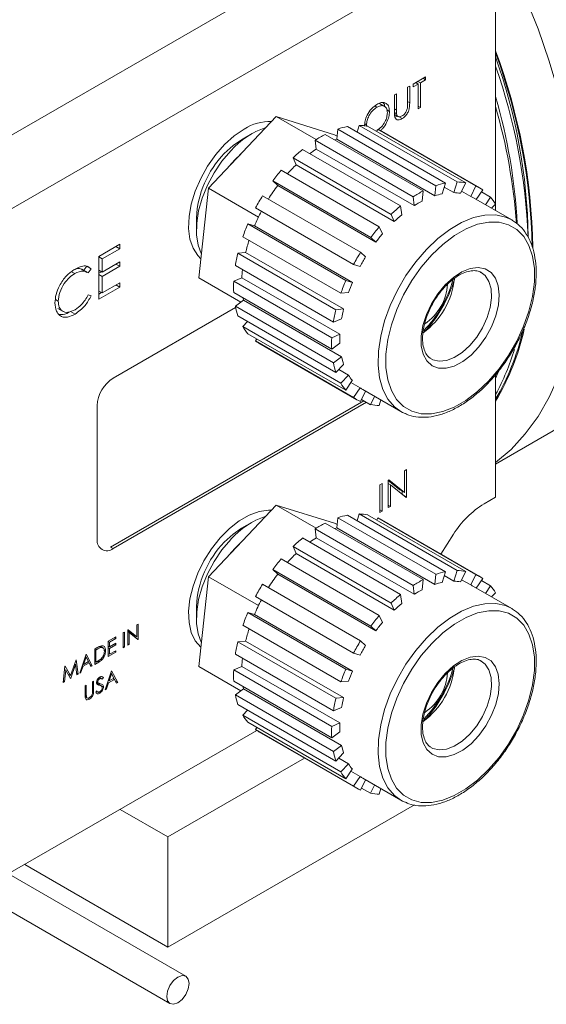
# Model space of a CAD drawing. Header units: inches. Extents: x 0.88 to 7.66, y 1.31 to 10.15.
# Tile 7 of 10: x 5.88 to 6.61, y 4.48 to 5.85. Entities that reach past the tile are written whole.
import ezdxf

# ---------------------------------------------------------------- set-up
doc = ezdxf.new("R2010")
doc.units = ezdxf.units.IN
doc.header["$MEASUREMENT"] = 0

msp = doc.modelspace()

# ---------------------------------------------------------------- linework, layer by layer
at = {"color": 7, "linetype": 'Continuous', "lineweight": 15}
for p, q in [((5.8014, 5.6482), (6.4993, 6.0511)), ((6.5435, 5.9745), (5.8456, 5.5717)), ((6.5435, 5.9745), (6.5435, 5.7283)), ((6.4464, 5.7694), (6.429, 5.7594)), ((6.429, 5.7555), (6.4362, 5.7596)), ((6.429, 5.7594), (6.429, 5.7555)), ((6.4328, 5.7616), (6.4362, 5.7596)), ((6.433, 5.7615), (6.433, 5.7617)), ((6.4358, 5.7633), (6.4392, 5.7613)), ((6.4362, 5.7596), (6.4362, 5.7253)), ((6.4392, 5.7613), (6.4464, 5.7655)), ((6.4392, 5.727), (6.4392, 5.7613)), ((6.443, 5.7675), (6.4464, 5.7655)), ((6.4464, 5.7655), (6.4464, 5.7694)), ((6.406, 5.7461), (6.403, 5.7444)), ((6.403, 5.7444), (6.403, 5.7213)), ((6.406, 5.7232), (6.406, 5.7461)), ((6.4243, 5.7567), (6.4213, 5.755)), ((6.4213, 5.755), (6.4213, 5.732)), ((6.4243, 5.7336), (6.4243, 5.7567)), ((6.3901, 5.7281), (6.3823, 5.7326)), ((6.3759, 5.7291), (6.3787, 5.7275)), ((6.3924, 5.7236), (6.3962, 5.7214)), ((6.403, 5.7249), (6.406, 5.7232)), ((6.4031, 5.72), (6.4061, 5.7182)), ((6.4031, 5.7174), (6.4087, 5.7142)), ((6.4362, 5.7287), (6.4392, 5.727)), ((6.4362, 5.7253), (6.4392, 5.727)), ((6.5435, 5.7283), (6.5435, 5.5838)), ((6.1447, 5.6149), (6.239, 5.7144)), ((6.2944, 5.6824), (6.239, 5.7144)), ((6.239, 5.7144), (6.32, 5.6892)), ((6.3618, 5.7043), (6.3644, 5.7028)), ((6.3644, 5.7028), (6.3648, 5.7008)), ((6.4045, 5.714), (6.4078, 5.7151)), ((6.4078, 5.7151), (6.414, 5.7115)), ((6.2054, 5.6907), (6.1907, 5.6822)), ((6.443, 5.611), (6.3069, 5.6895)), ((6.3234, 5.6873), (6.32, 5.6892)), ((6.3229, 5.6829), (6.3244, 5.697)), ((6.3244, 5.697), (6.4605, 5.6184)), ((6.4738, 5.6219), (6.3377, 5.7005)), ((6.3512, 5.6927), (6.354, 5.7021)), ((6.354, 5.7021), (6.4901, 5.6235)), ((6.5021, 5.6225), (6.3659, 5.701)), ((6.3785, 5.6938), (6.38, 5.6967)), ((6.38, 5.6967), (6.5161, 5.6181)), ((6.521, 5.6156), (6.3849, 5.6942)), ((6.2931, 5.6816), (6.4292, 5.603)), ((6.2946, 5.6693), (6.2931, 5.6816)), ((6.3229, 5.6829), (6.459, 5.6043)), ((6.4117, 5.5903), (6.2756, 5.6688)), ((6.2946, 5.6693), (6.4307, 5.5907)), ((6.2623, 5.6571), (6.3984, 5.5785)), ((6.2667, 5.6473), (6.2623, 5.6571)), ((6.3821, 5.5613), (6.2459, 5.6398)), ((6.2667, 5.6473), (6.4028, 5.5687)), ((6.234, 5.625), (6.3701, 5.5464)), ((6.241, 5.6185), (6.234, 5.625)), ((6.4738, 5.6219), (6.4694, 5.6071)), ((6.4857, 5.6087), (6.4901, 5.6235)), ((6.5021, 5.6225), (6.495, 5.6079)), ((6.1313, 5.4903), (6.1447, 5.6149)), ((6.2142, 5.5748), (6.1447, 5.6149)), ((6.241, 5.6185), (6.3771, 5.5399)), ((6.443, 5.611), (6.4415, 5.5969)), ((6.459, 5.6043), (6.4605, 5.6184)), ((6.4722, 5.6165), (6.4857, 5.6087)), ((6.4964, 5.6108), (6.509, 5.6035)), ((6.509, 5.6035), (6.5161, 5.6181)), ((6.5258, 5.6125), (6.5168, 5.5993)), ((6.5239, 5.6097), (6.5365, 5.6025)), ((6.3561, 5.5259), (6.22, 5.6045)), ((6.4307, 5.5907), (6.4292, 5.603)), ((6.5659, 5.5709), (6.5129, 5.6015)), ((6.5294, 5.592), (6.5365, 5.6025)), ((6.2102, 5.5876), (6.3463, 5.5091)), ((6.4117, 5.5903), (6.4132, 5.5779)), ((6.5434, 5.5927), (6.538, 5.587)), ((6.1281, 5.5738), (6.1281, 5.5568)), ((6.4028, 5.5687), (6.3984, 5.5785)), ((6.5659, 5.5709), (6.5671, 5.5702)), ((6.3356, 5.4867), (6.1995, 5.5652)), ((6.1995, 5.5652), (6.2086, 5.5624)), ((6.2086, 5.5624), (6.3447, 5.4838)), ((6.3821, 5.5613), (6.3865, 5.5515)), ((6.1926, 5.5475), (6.3287, 5.4689)), ((6.3771, 5.5399), (6.3701, 5.5464)), ((6.0216, 5.537), (5.9925, 5.5202)), ((5.9972, 5.5167), (6.0216, 5.5308)), ((6.0163, 5.5339), (6.0216, 5.5308)), ((6.0216, 5.5308), (6.0216, 5.537)), ((6.1858, 5.5247), (6.1964, 5.5258)), ((6.3219, 5.4461), (6.1858, 5.5247)), ((6.1964, 5.5258), (6.3325, 5.4472)), ((6.3561, 5.5259), (6.3631, 5.5194)), ((5.9925, 5.5202), (5.9925, 5.4606)), ((5.9925, 5.5194), (5.9972, 5.5167)), ((5.9972, 5.4984), (5.9972, 5.5167)), ((6.0216, 5.5125), (5.9972, 5.4984)), ((6.0216, 5.5064), (6.0216, 5.5125)), ((5.9548, 5.4989), (5.9592, 5.4963)), ((5.977, 5.498), (5.9692, 5.5024)), ((5.9718, 5.5009), (5.9758, 5.5067)), ((5.9758, 5.5067), (5.9819, 5.5031)), ((5.9779, 5.4972), (5.9819, 5.5031)), ((5.9925, 5.5011), (5.9972, 5.4984)), ((5.9925, 5.4968), (5.9963, 5.4989)), ((5.9972, 5.4923), (6.0216, 5.5064)), ((6.0163, 5.5095), (6.0216, 5.5064)), ((6.1822, 5.5073), (6.3183, 5.4287)), ((6.3555, 5.5062), (6.3463, 5.5091)), ((6.5237, 5.4978), (6.5229, 5.4982)), ((5.9925, 5.495), (5.9972, 5.4923)), ((5.9972, 5.4694), (5.9972, 5.4923)), ((6.1899, 5.4565), (6.1313, 5.4903)), ((6.1799, 5.4857), (6.1913, 5.4906)), ((6.316, 5.4071), (6.1799, 5.4857)), ((6.1913, 5.4906), (6.3274, 5.412)), ((6.3356, 5.4867), (6.3447, 5.4838)), ((5.9925, 5.4606), (6.0216, 5.4774)), ((5.9925, 5.4721), (5.9972, 5.4694)), ((6.0216, 5.4835), (5.9972, 5.4694)), ((6.0163, 5.4805), (6.0216, 5.4774)), ((6.0216, 5.4774), (6.0216, 5.4835)), ((5.9323, 5.4602), (5.9363, 5.4579)), ((5.9819, 5.4655), (5.9779, 5.4667)), ((5.9925, 5.4678), (5.9963, 5.4699)), ((6.1799, 5.4698), (6.316, 5.3912)), ((6.1822, 5.4509), (6.1936, 5.4592)), ((6.1936, 5.4592), (6.3297, 5.3806)), ((6.3393, 5.4699), (6.3287, 5.4689)), ((5.9355, 5.448), (5.9432, 5.4436)), ((5.9533, 5.4436), (5.9595, 5.44)), ((6.1825, 5.4493), (6.0124, 5.3512)), ((6.3183, 5.3723), (6.1822, 5.4509)), ((6.3219, 5.4461), (6.3325, 5.4472)), ((6.1857, 5.4376), (6.3218, 5.359)), ((6.1925, 5.4226), (6.1992, 5.4298)), ((6.3297, 5.4336), (6.3183, 5.4287)), ((6.3286, 5.344), (6.1925, 5.4226)), ((6.1993, 5.4128), (6.3355, 5.3342)), ((6.2101, 5.4028), (6.2119, 5.4055)), ((6.3462, 5.3242), (6.2101, 5.4028)), ((6.316, 5.4071), (6.3274, 5.412)), ((6.2149, 5.3997), (6.351, 5.3211)), ((6.3274, 5.3996), (6.316, 5.3912)), ((6.3183, 5.3723), (6.3297, 5.3806)), ((6.3325, 5.3702), (6.3218, 5.359)), ((6.3257, 5.3631), (6.3392, 5.3553)), ((6.3286, 5.344), (6.3392, 5.3553)), ((6.3446, 5.3476), (6.3355, 5.3342)), ((6.5471, 5.3595), (6.5435, 5.3504)), ((6.5435, 5.3558), (6.5435, 5.3504)), ((6.5435, 5.3504), (6.5435, 5.1858)), ((6.3427, 5.3449), (6.3553, 5.3376)), ((6.3462, 5.3242), (6.3553, 5.3376)), ((6.3591, 5.3352), (6.4122, 5.3046)), ((6.3629, 5.333), (6.3559, 5.3186)), ((6.3699, 5.3142), (6.3573, 5.3215)), ((6.3699, 5.3142), (6.3755, 5.3258)), ((6.3841, 5.3208), (6.3819, 5.3132)), ((5.9903, 5.3129), (5.9903, 5.1271)), ((6.0089, 5.1164), (6.3608, 5.3195)), ((6.0124, 5.1144), (6.3643, 5.3175)), ((6.5435, 5.2317), (6.6455, 5.2906)), ((6.42, 5.2242), (6.417, 5.2225)), ((6.42, 5.1859), (6.42, 5.2242)), ((6.417, 5.2225), (6.417, 5.1924)), ((6.386, 5.2046), (6.383, 5.2029)), ((6.383, 5.2029), (6.383, 5.1646)), ((6.386, 5.1663), (6.386, 5.2046)), ((6.3951, 5.2098), (6.3945, 5.2095)), ((6.3945, 5.2095), (6.3945, 5.1712)), ((6.4108, 5.1959), (6.3945, 5.209)), ((6.3945, 5.2047), (6.3975, 5.203)), ((6.417, 5.1924), (6.3951, 5.2098)), ((6.3975, 5.203), (6.4193, 5.1855)), ((6.3975, 5.1729), (6.3975, 5.203)), ((6.4108, 5.1959), (6.417, 5.1924)), ((6.4138, 5.1899), (6.4138, 5.1942)), ((6.4158, 5.1884), (6.42, 5.1859)), ((6.4193, 5.1855), (6.42, 5.1859)), ((6.5435, 5.1858), (6.5278, 5.1767)), ((6.1447, 5.0752), (6.239, 5.1746)), ((6.2944, 5.1427), (6.239, 5.1746)), ((6.239, 5.1746), (6.32, 5.1495)), ((6.3945, 5.1746), (6.3975, 5.1729)), ((6.3945, 5.1712), (6.3975, 5.1729)), ((6.3229, 5.1432), (6.3244, 5.1572)), ((6.3244, 5.1572), (6.4605, 5.0787)), ((6.4738, 5.0822), (6.3377, 5.1608)), ((6.3512, 5.153), (6.354, 5.1624)), ((6.354, 5.1624), (6.4901, 5.0838)), ((6.5021, 5.0827), (6.3659, 5.1613)), ((6.3785, 5.154), (6.38, 5.157)), ((6.38, 5.157), (6.5161, 5.0784)), ((6.383, 5.168), (6.386, 5.1663)), ((6.383, 5.1646), (6.386, 5.1663)), ((6.2054, 5.151), (6.1907, 5.1425)), ((6.2931, 5.1419), (6.4292, 5.0633)), ((6.2946, 5.1295), (6.2931, 5.1419)), ((6.443, 5.0712), (6.3069, 5.1498)), ((6.3234, 5.1476), (6.32, 5.1495)), ((6.3229, 5.1432), (6.459, 5.0646)), ((6.521, 5.0758), (6.3849, 5.1544)), ((6.4117, 5.0505), (6.2756, 5.1291)), ((6.2946, 5.1295), (6.4307, 5.051)), ((6.4852, 5.1342), (6.4674, 5.1068)), ((6.2623, 5.1173), (6.3984, 5.0387)), ((6.2667, 5.1076), (6.2623, 5.1173)), ((6.2667, 5.1076), (6.4028, 5.029)), ((6.3821, 5.0215), (6.2459, 5.1001)), ((6.1313, 4.9506), (6.1447, 5.0752)), ((6.2142, 5.0351), (6.1447, 5.0752)), ((6.234, 5.0853), (6.3701, 5.0067)), ((6.241, 5.0788), (6.234, 5.0853)), ((6.241, 5.0788), (6.3771, 5.0002)), ((6.459, 5.0646), (6.4605, 5.0787)), ((6.4738, 5.0822), (6.4694, 5.0674)), ((6.4722, 5.0768), (6.4857, 5.069)), ((6.4857, 5.069), (6.4901, 5.0838)), ((6.5021, 5.0827), (6.495, 5.0681)), ((6.509, 5.0638), (6.5161, 5.0784)), ((6.3561, 4.9862), (6.22, 5.0648)), ((6.4307, 5.051), (6.4292, 5.0633)), ((6.443, 5.0712), (6.4415, 5.0572)), ((6.4964, 5.071), (6.509, 5.0638)), ((6.5659, 5.0312), (6.5129, 5.0618)), ((6.5258, 5.0727), (6.5168, 5.0595)), ((6.5239, 5.07), (6.5365, 5.0627)), ((6.5294, 5.0522), (6.5365, 5.0627)), ((6.2102, 5.0479), (6.3463, 4.9693)), ((6.4117, 5.0505), (6.4132, 5.0382)), ((6.5434, 5.0529), (6.538, 5.0472)), ((6.1281, 5.0341), (6.1281, 5.0171)), ((6.4028, 5.029), (6.3984, 5.0387)), ((6.3356, 4.9469), (6.1995, 5.0255)), ((6.1995, 5.0255), (6.2086, 5.0227)), ((6.2086, 5.0227), (6.3447, 4.9441)), ((6.3821, 5.0215), (6.3865, 5.0118)), ((6.5659, 5.0312), (6.5671, 5.0304)), ((6.047, 5.0094), (6.0454, 5.0085)), ((6.0454, 5.0085), (6.0454, 4.9918)), ((6.047, 4.9882), (6.047, 5.0094)), ((6.1926, 5.0078), (6.3287, 4.9292)), ((6.3771, 5.0002), (6.3701, 5.0067)), ((6.0161, 4.9916), (6.0057, 4.9856)), ((6.0161, 4.9894), (6.0161, 4.9916)), ((6.0281, 4.9985), (6.0265, 4.9976)), ((6.0265, 4.9976), (6.0265, 4.9763)), ((6.0281, 4.9773), (6.0281, 4.9985)), ((6.0332, 5.0015), (6.0329, 5.0013)), ((6.0329, 5.0013), (6.0329, 4.98)), ((6.0392, 4.9953), (6.0329, 5.0004)), ((6.0329, 4.9986), (6.0345, 4.9977)), ((6.0454, 4.9918), (6.0332, 5.0015)), ((6.0345, 4.9977), (6.0466, 4.988)), ((6.0345, 4.981), (6.0345, 4.9977)), ((6.0392, 4.9953), (6.0454, 4.9918)), ((6.0408, 4.9926), (6.0408, 4.9944)), ((5.9931, 4.9782), (5.9954, 4.9769)), ((5.999, 4.9762), (5.9945, 4.9788)), ((6.0057, 4.9856), (6.0057, 4.9643)), ((6.0057, 4.9853), (6.0074, 4.9844)), ((6.0057, 4.9788), (6.0074, 4.9778)), ((6.0074, 4.9844), (6.0161, 4.9894)), ((6.0074, 4.9778), (6.0074, 4.9844)), ((6.0161, 4.9829), (6.0074, 4.9778)), ((6.0074, 4.9756), (6.0161, 4.9807)), ((6.0142, 4.9905), (6.0161, 4.9894)), ((6.0142, 4.9818), (6.0161, 4.9807)), ((6.0161, 4.9807), (6.0161, 4.9829)), ((6.0265, 4.9782), (6.0281, 4.9773)), ((6.0329, 4.9819), (6.0345, 4.981)), ((6.0329, 4.98), (6.0345, 4.981)), ((6.0447, 4.9895), (6.047, 4.9882)), ((6.0466, 4.988), (6.047, 4.9882)), ((6.1858, 4.985), (6.1964, 4.986)), ((6.3219, 4.9064), (6.1858, 4.985)), ((6.1964, 4.986), (6.3325, 4.9075)), ((6.3561, 4.9862), (6.3631, 4.9797)), ((5.9748, 4.9677), (5.966, 4.9414)), ((5.9737, 4.9644), (5.9749, 4.9637)), ((5.975, 4.9679), (5.9748, 4.9677)), ((5.9835, 4.9515), (5.975, 4.9679)), ((5.9905, 4.9768), (5.9868, 4.9747)), ((5.9868, 4.9747), (5.9868, 4.9534)), ((5.9868, 4.9744), (5.9885, 4.9735)), ((5.9879, 4.9753), (5.9898, 4.9742)), ((5.9898, 4.9742), (5.9885, 4.9735)), ((5.9885, 4.9735), (5.9885, 4.9566)), ((6, 4.9736), (6.0019, 4.9725)), ((6.0057, 4.9766), (6.0074, 4.9756)), ((6.0057, 4.9643), (6.0161, 4.9703)), ((6.0057, 4.9684), (6.0074, 4.9675)), ((6.0074, 4.9675), (6.0074, 4.9756)), ((6.0161, 4.9725), (6.0074, 4.9675)), ((6.0142, 4.9714), (6.0161, 4.9703)), ((6.0161, 4.9703), (6.0161, 4.9725)), ((6.0265, 4.9763), (6.0281, 4.9773)), ((6.1822, 4.9676), (6.3183, 4.889)), ((6.3555, 4.9665), (6.3463, 4.9693)), ((5.9456, 4.9509), (5.9431, 4.9282)), ((5.9458, 4.951), (5.9456, 4.9509)), ((5.9534, 4.938), (5.9458, 4.951)), ((5.961, 4.9598), (5.9534, 4.938)), ((5.9536, 4.9343), (5.9603, 4.9534)), ((5.959, 4.9541), (5.9603, 4.9534)), ((5.9603, 4.9534), (5.962, 4.9391)), ((5.9612, 4.9599), (5.961, 4.9598)), ((5.9637, 4.9401), (5.9612, 4.9599)), ((5.9678, 4.9425), (5.9706, 4.9509)), ((5.9694, 4.9516), (5.9706, 4.9509)), ((5.9703, 4.9543), (5.9715, 4.9536)), ((5.9706, 4.9509), (5.979, 4.9557)), ((5.9749, 4.9637), (5.9715, 4.9536)), ((5.9715, 4.9536), (5.9781, 4.9574)), ((5.9781, 4.9574), (5.9749, 4.9637)), ((5.9771, 4.9568), (5.979, 4.9557)), ((5.979, 4.9557), (5.9817, 4.9505)), ((5.9802, 4.9534), (5.9835, 4.9515)), ((5.9817, 4.9505), (5.9835, 4.9515)), ((5.9868, 4.9575), (5.9885, 4.9566)), ((5.9868, 4.9534), (5.9925, 4.9567)), ((5.9885, 4.9566), (5.9906, 4.9578)), ((5.9906, 4.9578), (5.9925, 4.9567)), ((6.1899, 4.9168), (6.1313, 4.9506)), ((6.1799, 4.946), (6.1913, 4.9508)), ((6.1913, 4.9508), (6.3274, 4.8723)), ((6.5237, 4.9581), (6.5229, 4.9585)), ((5.9448, 4.9292), (5.9466, 4.9455)), ((5.9451, 4.9464), (5.9466, 4.9455)), ((5.9466, 4.9455), (5.9532, 4.934)), ((5.9497, 4.9401), (5.9534, 4.938)), ((5.9618, 4.9412), (5.9637, 4.9401)), ((5.962, 4.9391), (5.9637, 4.9401)), ((5.966, 4.9414), (5.9678, 4.9425)), ((5.9666, 4.9432), (5.9678, 4.9425)), ((6.0102, 4.9447), (6.0015, 4.9184)), ((6.0103, 4.9406), (6.007, 4.9306)), ((6.0091, 4.9413), (6.0103, 4.9406)), ((6.0104, 4.9448), (6.0102, 4.9447)), ((6.0135, 4.9344), (6.0103, 4.9406)), ((6.0189, 4.9285), (6.0104, 4.9448)), ((6.316, 4.8674), (6.1799, 4.946)), ((6.3356, 4.9469), (6.3447, 4.9441)), ((5.9431, 4.9282), (5.9448, 4.9292)), ((5.9433, 4.93), (5.9448, 4.9292)), ((5.9529, 4.9347), (5.9536, 4.9343)), ((5.9532, 4.934), (5.9536, 4.9343)), ((5.9752, 4.9245), (5.9736, 4.9236)), ((5.9736, 4.9236), (5.9736, 4.9107)), ((5.9752, 4.9118), (5.9752, 4.9245)), ((5.9854, 4.9304), (5.9837, 4.9294)), ((5.9837, 4.9294), (5.9837, 4.9167)), ((5.9854, 4.9176), (5.9854, 4.9304)), ((5.9895, 4.9289), (5.9923, 4.9273)), ((5.9897, 4.9301), (5.9911, 4.9293)), ((5.9897, 4.9267), (5.9935, 4.9245)), ((5.9961, 4.9235), (5.9899, 4.9271)), ((5.9922, 4.9345), (5.9938, 4.9336)), ((5.9929, 4.9258), (5.9925, 4.9277)), ((5.9929, 4.9258), (5.9991, 4.9222)), ((5.9963, 4.9337), (5.9934, 4.9354)), ((5.9964, 4.9365), (5.9989, 4.9351)), ((5.9974, 4.9329), (5.9989, 4.9351)), ((6.0033, 4.9194), (6.0061, 4.9279)), ((6.0048, 4.9286), (6.0061, 4.9279)), ((6.0057, 4.9313), (6.007, 4.9306)), ((6.0061, 4.9279), (6.0144, 4.9327)), ((6.007, 4.9306), (6.0135, 4.9344)), ((6.0125, 4.9338), (6.0144, 4.9327)), ((6.0144, 4.9327), (6.0171, 4.9275)), ((6.0156, 4.9304), (6.0189, 4.9285)), ((6.0171, 4.9275), (6.0189, 4.9285)), ((6.1799, 4.9301), (6.316, 4.8515)), ((6.3393, 4.9302), (6.3287, 4.9292)), ((5.9736, 4.9128), (5.9752, 4.9118)), ((5.9736, 4.91), (5.9753, 4.909)), ((5.9898, 4.9168), (5.9882, 4.9149)), ((5.9892, 4.9161), (5.9938, 4.9135)), ((5.9895, 4.9165), (5.9911, 4.9155)), ((6.0015, 4.9184), (6.0033, 4.9194)), ((6.002, 4.9201), (6.0033, 4.9194)), ((6.1822, 4.9112), (6.1936, 4.9195)), ((6.3183, 4.8326), (6.1822, 4.9112)), ((6.1936, 4.9195), (6.3297, 4.8409)), ((5.9737, 4.9085), (5.9763, 4.907)), ((5.9765, 4.9071), (5.9797, 4.9053)), ((6.1857, 4.8979), (6.3218, 4.8193)), ((6.3219, 4.9064), (6.3325, 4.9075)), ((6.1925, 4.8829), (6.1992, 4.89)), ((6.3286, 4.8043), (6.1925, 4.8829)), ((6.3297, 4.8938), (6.3183, 4.889)), ((6.1993, 4.8731), (6.3355, 4.7945)), ((6.316, 4.8674), (6.3274, 4.8723)), ((5.8669, 4.6625), (6.212, 4.8617)), ((6.2101, 4.8631), (6.2119, 4.8658)), ((6.3462, 4.7845), (6.2101, 4.8631)), ((6.2149, 4.86), (6.351, 4.7814)), ((6.3274, 4.8598), (6.316, 4.8515)), ((6.3183, 4.8326), (6.3297, 4.8409)), ((6.3325, 4.8305), (6.3218, 4.8193)), ((6.2782, 4.8234), (6.0885, 4.7139)), ((6.3257, 4.8234), (6.3392, 4.8155)), ((6.3286, 4.8043), (6.3392, 4.8155)), ((6.3446, 4.8079), (6.3355, 4.7945)), ((6.3427, 4.8051), (6.3553, 4.7979)), ((6.3462, 4.7845), (6.3553, 4.7979)), ((6.3629, 4.7933), (6.3559, 4.7789)), ((6.3591, 4.7955), (6.4122, 4.7648)), ((6.1133, 4.5203), (5.6553, 4.7847)), ((6.3699, 4.7745), (6.3573, 4.7818)), ((6.3699, 4.7745), (6.3755, 4.786)), ((6.3841, 4.781), (6.3819, 4.7734)), ((5.6335, 4.7468), (6.0914, 4.4824)), ((6.0222, 4.7521), (6.0885, 4.7139)), ((6.0885, 4.5608), (6.4308, 4.7584)), ((6.0885, 4.7139), (6.0885, 4.5608)), ((6.0885, 4.5608), (5.8896, 4.6756))]:
    msp.add_line(p, q, dxfattribs=at)
at = {"color": 8, "linetype": 'Continuous', "lineweight": 15}
for p, q in [((6.4213, 5.7353), (6.4243, 5.7336)), ((6.0089, 5.1164), (6.0124, 5.1144)), ((5.9837, 4.9185), (5.9854, 4.9176))]:
    msp.add_line(p, q, dxfattribs=at)
at = {"color": 8, "linetype": 'Continuous', "lineweight": 15, "flags": 128}
for points in [[(6.5435, 5.9682), (6.565, 5.925), (6.5847, 5.8806), (6.6025, 5.836), (6.618, 5.7912), (6.6313, 5.7465), (6.6422, 5.7021), (6.6508, 5.6583), (6.657, 5.6153), (6.6607, 5.5734), (6.6619, 5.5326)], [(6.4475, 5.5298), (6.4633, 5.5449), (6.4798, 5.5575), (6.4964, 5.5672), (6.5129, 5.574), (6.5288, 5.5775), (6.5438, 5.5778), (6.5575, 5.5748), (6.5659, 5.5709)], [(6.4122, 5.3046), (6.4031, 5.3112), (6.394, 5.3219), (6.387, 5.3354), (6.3825, 5.3513), (6.3804, 5.3691), (6.3809, 5.3886), (6.384, 5.4093), (6.3894, 5.4306), (6.3973, 5.4521), (6.4072, 5.4732), (6.4191, 5.4935), (6.4327, 5.5125), (6.4475, 5.5298)], [(6.6619, 5.5326), (6.6607, 5.4933), (6.657, 5.4556), (6.6508, 5.4197), (6.6422, 5.3858), (6.6313, 5.3541), (6.618, 5.3248), (6.6025, 5.2979), (6.5847, 5.2736), (6.565, 5.2522), (6.5435, 5.2337)], [(6.4546, 5.3775), (6.4563, 5.3766), (6.4653, 5.3745), (6.4754, 5.3754), (6.4862, 5.3796), (6.4972, 5.3866), (6.5078, 5.3962), (6.5174, 5.4079), (6.5256, 5.421), (6.5319, 5.4351), (6.5362, 5.4492), (6.538, 5.4628), (6.5374, 5.4751), (6.5344, 5.4855), (6.5291, 5.4936), (6.5237, 5.4978)], [(6.4475, 4.9901), (6.4633, 5.0052), (6.4798, 5.0177), (6.4964, 5.0275), (6.5129, 5.0343), (6.5288, 5.0378), (6.5438, 5.0381), (6.5575, 5.0351), (6.5659, 5.0312)], [(6.4122, 4.7648), (6.4031, 4.7714), (6.394, 4.7822), (6.387, 4.7957), (6.3825, 4.8115), (6.3804, 4.8294), (6.3809, 4.8489), (6.384, 4.8696), (6.3894, 4.8909), (6.3973, 4.9124), (6.4072, 4.9335), (6.4191, 4.9538), (6.4327, 4.9728), (6.4475, 4.9901)], [(6.4546, 4.8378), (6.4563, 4.8369), (6.4653, 4.8347), (6.4754, 4.8357), (6.4862, 4.8398), (6.4972, 4.8469), (6.5078, 4.8565), (6.5174, 4.8681), (6.5256, 4.8813), (6.5319, 4.8953), (6.5362, 4.9095), (6.538, 4.923), (6.5374, 4.9354), (6.5344, 4.9458), (6.5291, 4.9538), (6.5237, 4.9581)]]:
    msp.add_lwpolyline(points, dxfattribs=at)
at = {"color": 7, "linetype": 'Continuous', "lineweight": 15, "flags": 128}
for points in [[(6.1945, 5.6971), (6.1807, 5.6877), (6.1673, 5.6757), (6.1549, 5.6615), (6.1436, 5.6456), (6.1341, 5.6285), (6.1264, 5.6108), (6.121, 5.5929), (6.1179, 5.5755), (6.1173, 5.5591), (6.1191, 5.5443), (6.1234, 5.5316), (6.13, 5.5213), (6.1342, 5.517)], [(6.1668, 5.663), (6.179, 5.6742), (6.1907, 5.6822)], [(6.3201, 5.6819), (6.3207, 5.6822), (6.3229, 5.6829)], [(6.1349, 5.524), (6.1307, 5.5356), (6.1283, 5.55), (6.1285, 5.5661), (6.1312, 5.5834), (6.1362, 5.6012), (6.1434, 5.619), (6.1527, 5.6363), (6.1636, 5.6524), (6.1759, 5.6669)], [(6.1738, 5.6456), (6.1815, 5.6545), (6.1897, 5.6623)], [(6.4548, 5.5222), (6.4404, 5.5054), (6.4272, 5.4868), (6.4158, 5.4669), (6.4062, 5.4463), (6.3988, 5.4253), (6.3938, 5.4046), (6.3912, 5.3846), (6.3912, 5.3659), (6.3938, 5.3488), (6.3988, 5.3339), (6.4061, 5.3214), (6.4156, 5.3118), (6.4271, 5.3051), (6.4402, 5.3017), (6.4547, 5.3015), (6.4701, 5.3046), (6.4861, 5.3109), (6.5024, 5.3202), (6.5184, 5.3324), (6.5338, 5.3471), (6.5483, 5.3639), (6.5614, 5.3825), (6.5729, 5.4024), (6.5825, 5.4231), (6.5898, 5.444), (6.5949, 5.4647), (6.5974, 5.4847), (6.5974, 5.5035), (6.5949, 5.5205), (6.5899, 5.5354), (6.5826, 5.5479), (6.573, 5.5576), (6.5616, 5.5642), (6.5484, 5.5677), (6.534, 5.5679), (6.5186, 5.5648), (6.5025, 5.5585), (6.4863, 5.5491), (6.4703, 5.5369), (6.4548, 5.5222)], [(6.4736, 5.4807), (6.4849, 5.491), (6.4966, 5.4987), (6.5082, 5.5034), (6.5192, 5.5048), (6.529, 5.503), (6.5372, 5.498), (6.5434, 5.4901), (6.5473, 5.4795), (6.5487, 5.4668), (6.5476, 5.4527), (6.544, 5.4377), (6.538, 5.4225), (6.53, 5.408), (6.5204, 5.3946), (6.5095, 5.3832), (6.498, 5.3741), (6.4862, 5.3679), (6.4749, 5.3648), (6.4644, 5.365), (6.4553, 5.3684), (6.4481, 5.375), (6.443, 5.3843), (6.4404, 5.3959), (6.4402, 5.4094), (6.4426, 5.4241), (6.4474, 5.4393), (6.4544, 5.4542), (6.4633, 5.4682), (6.4736, 5.4807)], [(6.1936, 5.4592), (6.1931, 5.4615), (6.193, 5.4622)], [(6.4178, 5.3018), (6.4143, 5.3034), (6.4122, 5.3046)], [(6.1342, 4.9773), (6.1341, 4.9774), (6.1264, 4.9864), (6.121, 4.998), (6.1179, 5.0118), (6.1173, 5.0274), (6.1191, 5.0444), (6.1234, 5.0621), (6.13, 5.08), (6.1386, 5.0975), (6.1491, 5.114), (6.161, 5.1291), (6.1739, 5.1422), (6.1876, 5.153), (6.2015, 5.161), (6.2151, 5.166), (6.2281, 5.1679), (6.2325, 5.1677)], [(6.1668, 5.1232), (6.179, 5.1344), (6.1907, 5.1425)], [(6.3201, 5.1422), (6.3207, 5.1424), (6.3229, 5.1432)], [(6.1349, 4.9843), (6.1307, 4.9958), (6.1283, 5.0103), (6.1285, 5.0264), (6.1312, 5.0436), (6.1362, 5.0614), (6.1434, 5.0793), (6.1527, 5.0965), (6.1636, 5.1127), (6.1759, 5.1272)], [(6.1738, 5.1059), (6.1815, 5.1147), (6.1897, 5.1226)], [(6.4548, 4.9825), (6.4404, 4.9657), (6.4272, 4.9471), (6.4158, 4.9272), (6.4062, 4.9066), (6.3988, 4.8856), (6.3938, 4.8649), (6.3912, 4.8449), (6.3912, 4.8262), (6.3938, 4.8091), (6.3988, 4.7942), (6.4061, 4.7817), (6.4156, 4.772), (6.4271, 4.7654), (6.4402, 4.7619), (6.4547, 4.7618), (6.4701, 4.7649), (6.4861, 4.7712), (6.5024, 4.7805), (6.5184, 4.7927), (6.5338, 4.8074), (6.5483, 4.8242), (6.5614, 4.8428), (6.5729, 4.8627), (6.5825, 4.8833), (6.5898, 4.9043), (6.5949, 4.925), (6.5974, 4.945), (6.5974, 4.9637), (6.5949, 4.9808), (6.5899, 4.9957), (6.5826, 5.0082), (6.573, 5.0178), (6.5616, 5.0245), (6.5484, 5.0279), (6.534, 5.0281), (6.5186, 5.025), (6.5025, 5.0187), (6.4863, 5.0094), (6.4703, 4.9972), (6.4548, 4.9825)], [(6.4736, 4.941), (6.4849, 4.9513), (6.4966, 4.959), (6.5082, 4.9636), (6.5192, 4.9651), (6.529, 4.9633), (6.5372, 4.9583), (6.5434, 4.9503), (6.5473, 4.9398), (6.5487, 4.9271), (6.5476, 4.9129), (6.544, 4.8979), (6.538, 4.8828), (6.53, 4.8682), (6.5204, 4.8549), (6.5095, 4.8434), (6.498, 4.8344), (6.4862, 4.8282), (6.4749, 4.8251), (6.4644, 4.8253), (6.4553, 4.8287), (6.4481, 4.8352), (6.443, 4.8445), (6.4404, 4.8562), (6.4402, 4.8697), (6.4426, 4.8844), (6.4474, 4.8995), (6.4544, 4.9145), (6.4633, 4.9285), (6.4736, 4.941)], [(6.1936, 4.9195), (6.1931, 4.9217), (6.193, 4.9225)], [(6.4178, 4.762), (6.4143, 4.7637), (6.4122, 4.7648)], [(6.1178, 4.5103), (6.1167, 4.5164), (6.1133, 4.5203), (6.1083, 4.5213), (6.1024, 4.5192), (6.0965, 4.5144), (6.0914, 4.5077), (6.0881, 4.4999), (6.0869, 4.4924), (6.0881, 4.4863), (6.0914, 4.4824), (6.0965, 4.4814), (6.1024, 4.4835), (6.1083, 4.4883), (6.1133, 4.495), (6.1167, 4.5028), (6.1178, 4.5103)]]:
    msp.add_lwpolyline(points, dxfattribs=at)
at = {"color": 8, "linetype": 'Continuous', "lineweight": 15}
for centre, radius, start, end in [((5.7626, 5.5158), 0.833, 1.1578, 20.3796), ((6.2599, 5.4902), 0.3311, 328.9266, 347.5707)]:
    msp.add_arc(centre, radius, start, end, dxfattribs=at)
at = {"color": 7, "linetype": 'Continuous', "lineweight": 15}
for centre, radius, start, end in [((5.7648, 5.5166), 0.8297, 1.1493, 20.1921), ((5.811, 5.5352), 0.778, 0.8794, 19.6901), ((5.7882, 5.5175), 0.801, 2.1382, 19.4499), ((5.8022, 5.525), 0.7724, 2.9999, 16.3216), ((5.7682, 5.5055), 0.8067, 4.2969, 16.0314), ((6.2305, 5.6403), 0.0672, 88.2841, 122.3779), ((6.259, 5.5938), 0.1107, 108.1998, 138.6673), ((6.3798, 5.5471), 0.16, 117.1054, 122.7997), ((6.3578, 5.5986), 0.1039, 101.1399, 108.7322), ((6.3538, 5.6337), 0.0684, 79.7946, 89.8284), ((6.3565, 5.6449), 0.0568, 60.0059, 65.5855), ((6.2646, 5.5675), 0.1366, 135.6978, 177.3747), ((6.4171, 5.4957), 0.2236, 129.2506, 133.8049), ((6.3832, 5.5296), 0.1654, 122.3951, 126.1962), ((6.4538, 5.4604), 0.2746, 139.1885, 143.1598), ((6.4209, 5.4848), 0.2241, 133.5008, 137.9441), ((6.4939, 5.52), 0.1039, 101.1399, 108.7322), ((6.4899, 5.5551), 0.0684, 79.7946, 89.8284), ((6.4492, 5.461), 0.2611, 142.8961, 147.882), ((6.5159, 5.4686), 0.16, 117.1054, 122.7997), ((6.4884, 5.515), 0.094, 101.6565, 108.2155), ((6.4848, 5.5468), 0.0619, 80.4766, 89.1465), ((6.4926, 5.5664), 0.0568, 54.223, 65.5871), ((6.4697, 5.4489), 0.2942, 148.0738, 151.8665), ((6.5083, 5.4685), 0.1447, 117.4929, 122.4122), ((6.4872, 5.557), 0.0514, 60.0049, 64.814), ((6.484, 5.5583), 0.0686, 30.0132, 40.0301), ((6.4491, 5.4605), 0.2612, 152.0512, 157.0426), ((6.5532, 5.4171), 0.2236, 129.2506, 133.8049), ((6.542, 5.422), 0.2023, 129.5605, 133.4949), ((6.4521, 5.4568), 0.2749, 156.7788, 160.7473), ((6.5899, 5.3818), 0.2746, 139.1885, 143.1598), ((6.4146, 5.4731), 0.2244, 161.9821, 166.4291), ((6.5752, 5.39), 0.2484, 139.4588, 142.8895), ((6.4033, 5.471), 0.2241, 166.1256, 170.6734), ((6.6058, 5.3703), 0.2942, 148.0738, 151.8665), ((6.5896, 5.3797), 0.2662, 148.3321, 151.6082), ((6.3574, 5.4834), 0.1663, 173.7136, 177.5121), ((6.3401, 5.4776), 0.1604, 177.1138, 182.7967), ((6.5882, 5.3783), 0.2749, 156.7788, 160.7473), ((6.5737, 5.3869), 0.2487, 157.0489, 160.4772), ((6.3789, 5.5013), 0.1083, 306.1796, 353.7452), ((6.3295, 5.5298), 0.1604, 315.4328, 344.7083), ((6.3114, 5.5403), 0.1826, 316.5724, 343.433), ((6.4052, 5.4861), 0.0717, 303.8967, 356.3392), ((6.2845, 5.4711), 0.1043, 191.152, 198.7265), ((6.5394, 5.3924), 0.2241, 166.1256, 170.6734), ((6.5296, 5.3996), 0.2027, 166.435, 170.364), ((6.2519, 5.4569), 0.0686, 210.0134, 220.0299), ((6.2433, 5.4489), 0.0568, 234.2246, 240.0001), ((6.4762, 5.3991), 0.1604, 177.1138, 182.7967), ((6.4724, 5.4057), 0.1451, 177.5005, 182.41), ((6.2607, 5.4903), 0.329, 329.2735, 346.7405), ((6.2588, 5.4847), 0.3248, 331.2268, 343.2251), ((6.4221, 5.3997), 0.0943, 191.6671, 198.2113), ((6.4206, 5.3925), 0.1043, 191.152, 198.7265), ((6.0383, 5.3107), 0.048, 122.6055, 177.3945), ((6.3926, 5.3869), 0.062, 210.6944, 219.349), ((6.388, 5.3784), 0.0686, 210.0134, 220.0299), ((6.3848, 5.3797), 0.0513, 234.9948, 240.002), ((6.3794, 5.3703), 0.0568, 234.2233, 245.5868), ((6.3821, 5.3816), 0.0684, 259.7944, 269.8286), ((6.5967, 5.065), 0.1313, 121.6788, 148.1828), ((6.259, 5.0541), 0.1107, 108.1999, 138.6672), ((6.3578, 5.0588), 0.1039, 101.1403, 108.7317), ((6.3538, 5.094), 0.0684, 79.7944, 89.8286), ((6.3565, 5.1052), 0.0568, 60.0061, 65.5851), ((6.3798, 5.0074), 0.16, 117.1054, 122.7997), ((6.4171, 4.9559), 0.2236, 129.2507, 133.8048), ((6.3832, 4.9899), 0.1653, 122.3945, 126.1969), ((6.0038, 5.1249), 0.0136, 170.786, 309.2033), ((6.2646, 5.0278), 0.1366, 135.6977, 177.3747), ((6.4209, 4.945), 0.2241, 133.5008, 137.9441), ((6.4538, 4.9206), 0.2746, 139.1886, 143.1597), ((6.4492, 4.9213), 0.2611, 142.8959, 147.8821), ((6.4939, 4.9802), 0.1039, 101.1403, 108.7317), ((6.4899, 5.0154), 0.0684, 79.7944, 89.8286), ((6.4926, 5.0267), 0.0568, 54.2233, 65.5868), ((6.4697, 4.9092), 0.2943, 148.074, 151.8663), ((6.5159, 4.9288), 0.16, 117.1054, 122.7997), ((6.4884, 4.9753), 0.094, 101.6567, 108.2153), ((6.4848, 5.0071), 0.0619, 80.4764, 89.1467), ((6.4872, 5.0173), 0.0514, 60.0049, 64.8137), ((6.484, 5.0186), 0.0686, 30.0134, 40.0299), ((6.5532, 4.8774), 0.2236, 129.2507, 133.8048), ((6.5083, 4.9288), 0.1447, 117.4929, 122.412), ((6.4491, 4.9208), 0.2612, 152.0512, 157.0426), ((6.542, 4.8822), 0.2023, 129.5607, 133.4948), ((6.4521, 4.9171), 0.2749, 156.779, 160.7472), ((6.5899, 4.842), 0.2746, 139.1886, 143.1597), ((6.5752, 4.8503), 0.2484, 139.4589, 142.8895), ((6.4146, 4.9334), 0.2244, 161.982, 166.4291), ((6.4033, 4.9313), 0.2241, 166.1257, 170.6734), ((6.6058, 4.8306), 0.2943, 148.074, 151.8663), ((6.5896, 4.8399), 0.2662, 148.332, 151.6083), ((6.3574, 4.9436), 0.1663, 173.7136, 177.5121), ((6.3401, 4.9379), 0.1604, 177.1138, 182.7967), ((6.5882, 4.8385), 0.2749, 156.779, 160.7472), ((6.5737, 4.8471), 0.2487, 157.0489, 160.4773), ((6.3789, 4.9616), 0.1083, 306.1795, 353.7452), ((6.3295, 4.9901), 0.1604, 315.4328, 344.7083), ((6.3114, 5.0005), 0.1826, 316.5724, 343.433), ((6.4052, 4.9464), 0.0717, 303.8967, 356.3392), ((6.2845, 4.9313), 0.1043, 191.1519, 198.7265), ((6.5395, 4.8527), 0.2241, 166.1257, 170.6734), ((6.5296, 4.8599), 0.2027, 166.435, 170.364), ((6.2519, 4.9172), 0.0686, 210.0132, 220.0301), ((6.4724, 4.8659), 0.1451, 177.5005, 182.41), ((6.2433, 4.9092), 0.0568, 234.2242, 240.0002), ((6.4762, 4.8593), 0.1604, 177.1138, 182.7967), ((6.4206, 4.8528), 0.1043, 191.1519, 198.7265), ((6.4221, 4.86), 0.0943, 191.6671, 198.2113), ((6.3926, 4.8472), 0.062, 210.6941, 219.3494), ((6.388, 4.8386), 0.0686, 210.0132, 220.0301), ((6.3848, 4.84), 0.0514, 234.9984, 239.9987), ((6.3794, 4.8306), 0.0568, 234.223, 245.5871), ((6.3821, 4.8418), 0.0684, 259.7946, 269.8284)]:
    msp.add_arc(centre, radius, start, end, dxfattribs=at)
for points, knots in [([(6.7481, 5.35), (6.7494, 5.3507), (6.7592, 5.356), (6.7761, 5.3684), (6.7983, 5.3873), (6.8185, 5.4089), (6.8369, 5.4328), (6.8533, 5.459), (6.8676, 5.4875), (6.8798, 5.518), (6.8897, 5.5507), (6.8974, 5.5851), (6.9027, 5.6213), (6.9057, 5.659), (6.9063, 5.6979), (6.9045, 5.7379), (6.9005, 5.7788), (6.8941, 5.8204), (6.8855, 5.8625), (6.8747, 5.9049), (6.8618, 5.9474), (6.8469, 5.9898), (6.83, 6.032), (6.8112, 6.0739), (6.7906, 6.1151), (6.7684, 6.1555), (6.7444, 6.1951), (6.719, 6.2335), (6.6922, 6.2707), (6.6641, 6.3064), (6.6348, 6.3405), (6.6044, 6.3729), (6.5731, 6.4034), (6.541, 6.4319), (6.5081, 6.4582), (6.4747, 6.4822), (6.4408, 6.5038), (6.4066, 6.5228), (6.3722, 6.5392), (6.3377, 6.5527), (6.3034, 6.5634), (6.2695, 6.571), (6.236, 6.5756), (6.2034, 6.5771), (6.1716, 6.5755), (6.1411, 6.5709), (6.1119, 6.5634), (6.0843, 6.5527), (6.0656, 6.5441), (6.0567, 6.5382), (6.0559, 6.5377)], [0, 0, 0, 0, 0.0031058, 0.0233948, 0.0436811, 0.0640489, 0.0845785, 0.1053308, 0.1263403, 0.1476132, 0.1691289, 0.190847, 0.2127172, 0.2346885, 0.2567165, 0.2787661, 0.3008075, 0.3228279, 0.344821, 0.3667845, 0.3887194, 0.4106286, 0.4325161, 0.4543867, 0.4762456, 0.4980983, 0.5199505, 0.5418067, 0.5636719, 0.5855517, 0.607452, 0.6293782, 0.6513356, 0.6733289, 0.6953615, 0.7174351, 0.7395484, 0.7616953, 0.7838634, 0.8060223, 0.8281346, 0.8501519, 0.872017, 0.8936712, 0.9150659, 0.9361746, 0.9570012, 0.9775819, 0.9979809, 1, 1, 1, 1]), ([(6.3786, 5.7313), (6.376, 5.7294), (6.3709, 5.7257), (6.3653, 5.717), (6.362, 5.7084), (6.3616, 5.7035), (6.3614, 5.7011)], [0, 0, 0, 0, 0.279529, 0.559053, 0.779523, 1, 1, 1, 1]), ([(6.3962, 5.7214), (6.3959, 5.7242), (6.3954, 5.7299), (6.3906, 5.7337), (6.3847, 5.7343), (6.3806, 5.7323), (6.3786, 5.7313)], [0, 0, 0, 0, 0.279602, 0.559237, 0.779469, 1, 1, 1, 1]), ([(6.3893, 5.7286), (6.3892, 5.7302), (6.3891, 5.7324), (6.3879, 5.7333), (6.3876, 5.7335)], [0, 0, 0, 0, 0.738894, 1, 1, 1, 1]), ([(6.414, 5.7115), (6.4152, 5.7123), (6.4177, 5.714), (6.4208, 5.7182), (6.4242, 5.7251), (6.4242, 5.7301), (6.4243, 5.7336)], [0, 0, 0, 0, 0.186951, 0.373683, 0.56052, 1, 1, 1, 1]), ([(6.4213, 5.732), (6.4213, 5.7309), (6.4213, 5.7289), (6.4211, 5.7268), (6.421, 5.7259)], [0, 0, 0, 0, 0.560316, 1, 1, 1, 1]), ([(6.3787, 5.7275), (6.3767, 5.7259), (6.3725, 5.7229), (6.3677, 5.7159), (6.3648, 5.7088), (6.3645, 5.7048), (6.3644, 5.7028)], [0, 0, 0, 0, 0.279627, 0.55935, 0.77963, 1, 1, 1, 1]), ([(6.3933, 5.7197), (6.393, 5.7219), (6.3925, 5.7265), (6.3885, 5.7295), (6.3837, 5.7297), (6.3804, 5.7282), (6.3787, 5.7275)], [0, 0, 0, 0, 0.279468, 0.55887, 0.779516, 1, 1, 1, 1]), ([(6.3787, 5.6951), (6.3809, 5.6966), (6.3851, 5.6995), (6.3899, 5.7066), (6.3928, 5.7137), (6.3931, 5.7177), (6.3933, 5.7197)], [0, 0, 0, 0, 0.2798298, 0.5593894, 0.7796538, 1, 1, 1, 1]), ([(6.3835, 5.695), (6.3845, 5.6958), (6.388, 5.6984), (6.3922, 5.7055), (6.3957, 5.7141), (6.3961, 5.7189), (6.3962, 5.7214)], [0, 0, 0, 0, 0.128001, 0.466549, 0.733158, 1, 1, 1, 1]), ([(6.403, 5.7213), (6.403, 5.7198), (6.403, 5.7171), (6.4034, 5.7146), (6.4036, 5.7136)], [0, 0, 0, 0, 0.560391, 1, 1, 1, 1]), ([(6.4061, 5.7182), (6.4061, 5.7191), (6.406, 5.7208), (6.406, 5.7225), (6.406, 5.7232)], [0, 0, 0, 0, 0.5598769, 1, 1, 1, 1]), ([(6.4138, 5.7153), (6.4128, 5.7149), (6.4108, 5.714), (6.4082, 5.7141), (6.4066, 5.7157), (6.4063, 5.7174), (6.4061, 5.7182)], [0, 0, 0, 0, 0.279986, 0.560089, 0.779637, 1, 1, 1, 1]), ([(6.421, 5.7259), (6.4207, 5.7247), (6.42, 5.7224), (6.4181, 5.7192), (6.416, 5.7168), (6.4145, 5.7158), (6.4138, 5.7153)], [0, 0, 0, 0, 0.279955, 0.559453, 0.779744, 1, 1, 1, 1]), ([(6.4036, 5.7136), (6.4041, 5.7125), (6.4051, 5.7104), (6.4088, 5.7092), (6.412, 5.7106), (6.414, 5.7115)], [0, 0, 0, 0, 0.280392, 0.561, 1, 1, 1, 1]), ([(6.4185, 5.3018), (6.42, 5.3011), (6.4255, 5.2984), (6.4362, 5.2967), (6.4505, 5.2966), (6.4656, 5.2996), (6.4811, 5.3054), (6.4969, 5.3139), (6.5125, 5.3249), (6.5277, 5.3382), (6.542, 5.3535), (6.5553, 5.3704), (6.5672, 5.3887), (6.5776, 5.408), (6.5863, 5.4279), (6.593, 5.448), (6.5976, 5.4679), (6.6, 5.4872), (6.6001, 5.5056), (6.5979, 5.5227), (6.5934, 5.5382), (6.5866, 5.5515), (6.578, 5.5625), (6.5707, 5.5676), (6.5672, 5.57)], [0, 0, 0, 0, 0.016868, 0.0619545, 0.1074026, 0.1535573, 0.20036, 0.2475424, 0.2948569, 0.3421431, 0.38937, 0.4365432, 0.4836828, 0.5308146, 0.5779635, 0.6251522, 0.6724099, 0.7197636, 0.76723, 0.814797, 0.8623483, 0.9096267, 0.9562856, 1, 1, 1, 1]), ([(5.9595, 5.5026), (5.9554, 5.4998), (5.9473, 5.4942), (5.9381, 5.4807), (5.9325, 5.4671), (5.932, 5.4595), (5.9317, 5.4556)], [0, 0, 0, 0, 0.279902, 0.559456, 0.779634, 1, 1, 1, 1]), ([(5.958, 5.5015), (5.9603, 5.5024), (5.9649, 5.5044), (5.9681, 5.5025), (5.9698, 5.5015)], [0, 0, 0, 0, 0.494028, 1, 1, 1, 1]), ([(5.9592, 5.4963), (5.9633, 5.4982), (5.9697, 5.5013), (5.9743, 5.4988), (5.976, 5.4979)], [0, 0, 0, 0, 0.634775, 1, 1, 1, 1]), ([(5.9793, 5.5048), (5.9785, 5.5053), (5.9761, 5.507), (5.9694, 5.5072), (5.9632, 5.5043), (5.9595, 5.5026)], [0, 0, 0, 0, 0.153825, 0.483511, 1, 1, 1, 1]), ([(6.4737, 5.4786), (6.4754, 5.4803), (6.4802, 5.4852), (6.4887, 5.4918), (6.4986, 5.4973), (6.5078, 5.5003), (6.5159, 5.5005), (6.5208, 5.4997), (6.5228, 5.4982), (6.5231, 5.498)], [0, 0, 0, 0, 0.092537, 0.269805, 0.446004, 0.621121, 0.796483, 0.976264, 1, 1, 1, 1]), ([(5.9363, 5.4579), (5.9367, 5.4619), (5.9375, 5.47), (5.9438, 5.482), (5.9514, 5.491), (5.9566, 5.4946), (5.9592, 5.4963)], [0, 0, 0, 0, 0.279532, 0.558859, 0.779409, 1, 1, 1, 1]), ([(6.4559, 5.454), (6.4559, 5.4541), (6.4581, 5.4586), (6.4637, 5.4667), (6.4699, 5.4745), (6.4733, 5.4782), (6.4737, 5.4786)], [0, 0, 0, 0, 0.01189, 0.487175, 0.936618, 1, 1, 1, 1]), ([(5.9595, 5.4461), (5.9561, 5.4446), (5.9495, 5.4414), (5.9418, 5.4435), (5.937, 5.4492), (5.9366, 5.455), (5.9363, 5.4579)], [0, 0, 0, 0, 0.280058, 0.559597, 0.7797, 1, 1, 1, 1]), ([(5.9779, 5.4667), (5.975, 5.4618), (5.9697, 5.4531), (5.9626, 5.4483), (5.9595, 5.4461)], [0, 0, 0, 0, 0.5591454, 1, 1, 1, 1]), ([(5.9595, 5.44), (5.9644, 5.4435), (5.9733, 5.4498), (5.9793, 5.4607), (5.9819, 5.4655)], [0, 0, 0, 0, 0.55926, 1, 1, 1, 1]), ([(5.9317, 5.4556), (5.932, 5.4515), (5.9326, 5.444), (5.9365, 5.44), (5.9382, 5.4382)], [0, 0, 0, 0, 0.559622, 1, 1, 1, 1]), ([(5.9373, 5.4395), (5.9391, 5.4393), (5.9441, 5.4389), (5.9498, 5.4418), (5.9533, 5.4436)], [0, 0, 0, 0, 0.3797266, 1, 1, 1, 1]), ([(6.4547, 5.3778), (6.4535, 5.3784), (6.4504, 5.38), (6.4467, 5.385), (6.4434, 5.3929), (6.4419, 5.403), (6.4424, 5.4149), (6.4449, 5.4278), (6.4493, 5.4412), (6.4537, 5.4498), (6.4559, 5.454)], [0, 0, 0, 0, 0.080279, 0.212255, 0.338254, 0.472416, 0.604812, 0.73714, 0.869996, 1, 1, 1, 1]), ([(5.9382, 5.4382), (5.9398, 5.4373), (5.943, 5.4354), (5.9503, 5.4355), (5.956, 5.4383), (5.9595, 5.44)], [0, 0, 0, 0, 0.2802, 0.560381, 1, 1, 1, 1]), ([(6.4185, 4.7621), (6.42, 4.7613), (6.4255, 4.7587), (6.4362, 4.7569), (6.4505, 4.7569), (6.4656, 4.7599), (6.4811, 4.7656), (6.4969, 4.7741), (6.5125, 4.7851), (6.5277, 4.7984), (6.542, 4.8137), (6.5553, 4.8307), (6.5672, 4.849), (6.5776, 4.8683), (6.5863, 4.8882), (6.593, 4.9083), (6.5976, 4.9282), (6.6, 4.9475), (6.6001, 4.9659), (6.5979, 4.983), (6.5934, 4.9984), (6.5866, 5.0118), (6.578, 5.0228), (6.5707, 5.0278), (6.5672, 5.0303)], [0, 0, 0, 0, 0.016868, 0.061954, 0.107403, 0.153557, 0.20036, 0.247542, 0.294857, 0.342143, 0.38937, 0.436543, 0.483683, 0.530815, 0.577964, 0.625152, 0.67241, 0.719764, 0.76723, 0.814797, 0.862348, 0.909627, 0.956286, 1, 1, 1, 1]), ([(5.9964, 4.9794), (5.9953, 4.9791), (5.9934, 4.9785), (5.9914, 4.9773), (5.9905, 4.9768)], [0, 0, 0, 0, 0.559357, 1, 1, 1, 1]), ([(6.0019, 4.9725), (6.0019, 4.9737), (6.0017, 4.976), (6.0005, 4.9783), (5.9986, 4.9796), (5.9971, 4.9795), (5.9964, 4.9794)], [0, 0, 0, 0, 0.280237, 0.559936, 0.779932, 1, 1, 1, 1]), ([(5.9954, 4.9769), (5.9944, 4.9765), (5.9925, 4.9758), (5.9906, 4.9747), (5.9898, 4.9742)], [0, 0, 0, 0, 0.559542, 1, 1, 1, 1]), ([(5.9925, 4.9567), (5.9939, 4.9576), (5.9967, 4.9593), (6, 4.9639), (6.0017, 4.9686), (6.0018, 4.9712), (6.0019, 4.9725)], [0, 0, 0, 0, 0.280951, 0.558794, 0.779229, 1, 1, 1, 1]), ([(6.0003, 4.9716), (6.0002, 4.9725), (6.0001, 4.9744), (5.999, 4.9763), (5.9973, 4.9771), (5.9961, 4.977), (5.9954, 4.9769)], [0, 0, 0, 0, 0.280176, 0.559765, 0.779796, 1, 1, 1, 1]), ([(5.9958, 4.9614), (5.9966, 4.9622), (5.9981, 4.9638), (5.9999, 4.9675), (6.0001, 4.97), (6.0003, 4.9716)], [0, 0, 0, 0, 0.280537, 0.561015, 1, 1, 1, 1]), ([(5.9906, 4.9578), (5.9916, 4.9584), (5.9933, 4.9594), (5.9951, 4.9608), (5.9958, 4.9614)], [0, 0, 0, 0, 0.560427, 1, 1, 1, 1]), ([(6.4737, 4.9389), (6.4754, 4.9406), (6.4802, 4.9455), (6.4887, 4.9521), (6.4986, 4.9576), (6.5078, 4.9606), (6.5159, 4.9608), (6.5208, 4.96), (6.5228, 4.9585), (6.5231, 4.9583)], [0, 0, 0, 0, 0.092537, 0.269805, 0.446004, 0.621121, 0.796483, 0.976264, 1, 1, 1, 1]), ([(6.4559, 4.9143), (6.4559, 4.9144), (6.4581, 4.9189), (6.4637, 4.927), (6.4699, 4.9348), (6.4733, 4.9384), (6.4737, 4.9389)], [0, 0, 0, 0, 0.01189, 0.487175, 0.936618, 1, 1, 1, 1]), ([(5.9891, 4.9275), (5.9891, 4.9275), (5.9894, 4.9274), (5.9897, 4.9272), (5.9899, 4.927)], [0, 0, 0, 0, 0.161818, 1, 1, 1, 1]), ([(5.994, 4.9359), (5.9933, 4.9354), (5.992, 4.9345), (5.9905, 4.9324), (5.9896, 4.9302), (5.9895, 4.9289), (5.9894, 4.9283)], [0, 0, 0, 0, 0.279955, 0.559465, 0.779676, 1, 1, 1, 1]), ([(5.9894, 4.9283), (5.9895, 4.9277), (5.9896, 4.9266), (5.9902, 4.9259), (5.9904, 4.9257)], [0, 0, 0, 0, 0.55902, 1, 1, 1, 1]), ([(5.9904, 4.9257), (5.991, 4.9254), (5.9919, 4.9249), (5.993, 4.9246), (5.9935, 4.9245)], [0, 0, 0, 0, 0.559528, 1, 1, 1, 1]), ([(5.9911, 4.9293), (5.9911, 4.9298), (5.9912, 4.9307), (5.992, 4.9321), (5.9929, 4.933), (5.9935, 4.9334), (5.9938, 4.9336)], [0, 0, 0, 0, 0.278982, 0.5586302, 0.779167, 1, 1, 1, 1]), ([(5.9923, 4.9273), (5.9919, 4.9275), (5.9912, 4.9279), (5.9911, 4.9289), (5.9911, 4.9293)], [0, 0, 0, 0, 0.560651, 1, 1, 1, 1]), ([(5.9948, 4.9266), (5.9943, 4.9267), (5.9934, 4.9269), (5.9926, 4.9272), (5.9923, 4.9273)], [0, 0, 0, 0, 0.56009, 1, 1, 1, 1]), ([(5.9935, 4.9245), (5.9941, 4.9243), (5.9953, 4.924), (5.9963, 4.9233), (5.9968, 4.923)], [0, 0, 0, 0, 0.56033, 1, 1, 1, 1]), ([(5.9938, 4.9336), (5.9943, 4.9338), (5.9951, 4.9342), (5.9961, 4.9339), (5.9968, 4.9335), (5.9972, 4.9331), (5.9974, 4.9329)], [0, 0, 0, 0, 0.338436, 0.558587, 0.779248, 1, 1, 1, 1]), ([(5.9989, 4.9351), (5.9982, 4.9358), (5.9972, 4.9366), (5.9953, 4.9365), (5.9944, 4.9361), (5.994, 4.9359)], [0, 0, 0, 0, 0.5590359, 0.7795484, 1, 1, 1, 1]), ([(5.9991, 4.9222), (5.999, 4.923), (5.9988, 4.9245), (5.9971, 4.9259), (5.9956, 4.9263), (5.9948, 4.9266)], [0, 0, 0, 0, 0.2788943, 0.5588753, 1, 1, 1, 1]), ([(5.9968, 4.923), (5.997, 4.9228), (5.9973, 4.9224), (5.9974, 4.9216), (5.9974, 4.9213)], [0, 0, 0, 0, 0.560057, 1, 1, 1, 1]), ([(5.9736, 4.9107), (5.9736, 4.9099), (5.9736, 4.9084), (5.9738, 4.907), (5.9739, 4.9064)], [0, 0, 0, 0, 0.560393, 1, 1, 1, 1]), ([(5.9753, 4.909), (5.9753, 4.9095), (5.9752, 4.9104), (5.9752, 4.9114), (5.9752, 4.9118)], [0, 0, 0, 0, 0.55988, 1, 1, 1, 1]), ([(5.9836, 4.9133), (5.9834, 4.9126), (5.983, 4.9113), (5.982, 4.9096), (5.9808, 4.9082), (5.98, 4.9077), (5.9796, 4.9074)], [0, 0, 0, 0, 0.279955, 0.559452, 0.779744, 1, 1, 1, 1]), ([(5.9797, 4.9053), (5.9804, 4.9057), (5.9817, 4.9067), (5.9835, 4.909), (5.9853, 4.9129), (5.9854, 4.9156), (5.9854, 4.9176)], [0, 0, 0, 0, 0.186952, 0.373683, 0.560518, 1, 1, 1, 1]), ([(5.9837, 4.9167), (5.9838, 4.9161), (5.9838, 4.915), (5.9836, 4.9138), (5.9836, 4.9133)], [0, 0, 0, 0, 0.560314, 1, 1, 1, 1]), ([(5.9882, 4.9149), (5.989, 4.9139), (5.99, 4.9126), (5.9922, 4.9127), (5.9933, 4.9132), (5.9938, 4.9135)], [0, 0, 0, 0, 0.558455, 0.779206, 1, 1, 1, 1]), ([(5.9938, 4.9156), (5.9933, 4.9154), (5.9923, 4.915), (5.9909, 4.9155), (5.9902, 4.9163), (5.9898, 4.9168)], [0, 0, 0, 0, 0.279201, 0.559355, 1, 1, 1, 1]), ([(5.9938, 4.9135), (5.9946, 4.914), (5.9961, 4.915), (5.9978, 4.9176), (5.9989, 4.9201), (5.999, 4.9215), (5.9991, 4.9222)], [0, 0, 0, 0, 0.279807, 0.559628, 0.779887, 1, 1, 1, 1]), ([(5.9974, 4.9213), (5.9974, 4.9207), (5.9972, 4.9195), (5.9962, 4.9177), (5.995, 4.9164), (5.9942, 4.9159), (5.9938, 4.9156)], [0, 0, 0, 0, 0.27897, 0.558276, 0.779122, 1, 1, 1, 1]), ([(6.4547, 4.8381), (6.4535, 4.8387), (6.4504, 4.8403), (6.4467, 4.8453), (6.4434, 4.8531), (6.4419, 4.8632), (6.4424, 4.8752), (6.4449, 4.8881), (6.4493, 4.9014), (6.4537, 4.91), (6.4559, 4.9143)], [0, 0, 0, 0, 0.0802792, 0.2122551, 0.3382542, 0.4724157, 0.604812, 0.7371404, 0.8699954, 1, 1, 1, 1]), ([(5.9739, 4.9064), (5.9742, 4.9059), (5.9747, 4.9047), (5.9768, 4.904), (5.9786, 4.9048), (5.9797, 4.9053)], [0, 0, 0, 0, 0.280393, 0.560999, 1, 1, 1, 1]), ([(5.9796, 4.9074), (5.979, 4.9072), (5.9779, 4.9067), (5.9765, 4.9068), (5.9756, 4.9076), (5.9754, 4.9086), (5.9753, 4.909)], [0, 0, 0, 0, 0.279987, 0.56009, 0.779638, 1, 1, 1, 1])]:
    msp.add_open_spline(points, degree=3, knots=knots, dxfattribs=at)

doc.saveas('drawing.dxf')
